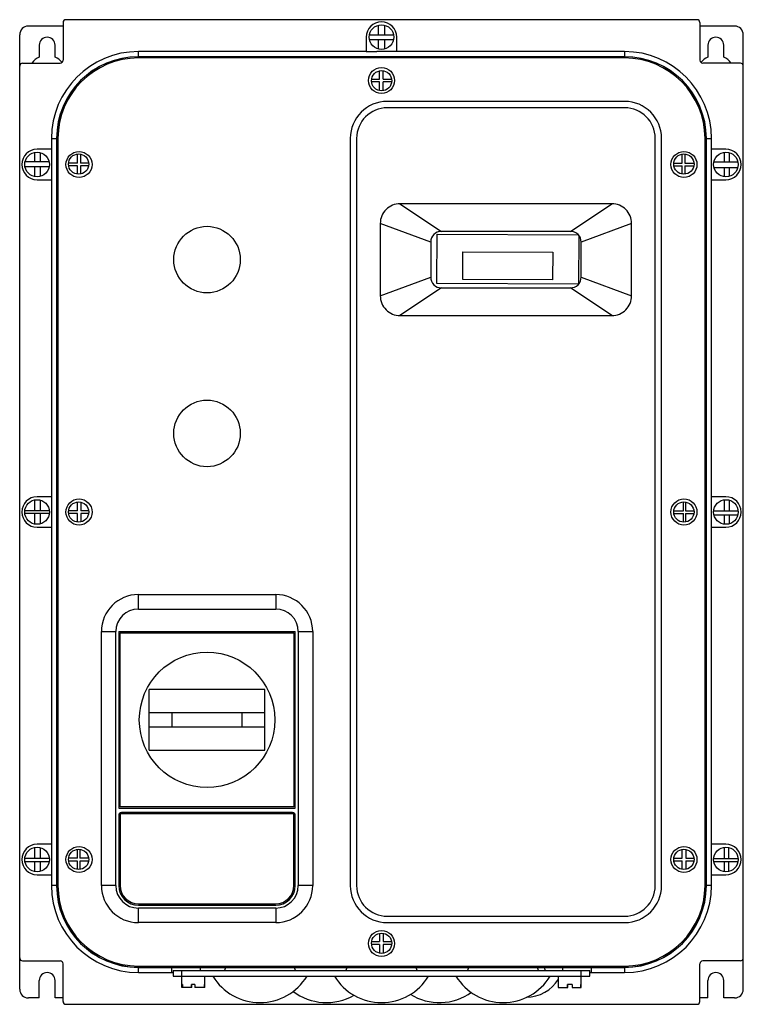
# Model space of a CAD drawing. Header units: millimetres. Extents: x 34 to 284, y 55 to 395.
import ezdxf

# ---------------------------------------------------------------- set-up
doc = ezdxf.new("R2010")
doc.units = ezdxf.units.MM
doc.header["$LTSCALE"] = 29.133641
doc.layers.get('0').update_dxf_attribs({"linetype": 'CONTINUOUS'})

msp = doc.modelspace()

# ---------------------------------------------------------------- linework, layer by layer
at = {"color": 7, "linetype": 'Continuous'}
for p, q in [((267.55, 394.56), (49.55, 394.56)), ((48.55, 392.36), (36.55, 392.36)), ((48.55, 393.56), (48.55, 380.56)), ((157.52, 389.39), (157.52, 392.68)), ((159.69, 389.39), (159.69, 392.66)), ((268.55, 393.56), (268.55, 380.56)), ((280.55, 392.36), (268.55, 392.36)), ((33.55, 59.76), (33.55, 389.36)), ((153.3, 388.56), (153.3, 383.56)), ((154.39, 389.39), (162.72, 389.39)), ((162.7, 387.64), (154.41, 387.64)), ((157.52, 384.44), (157.52, 387.64)), ((159.69, 384.47), (159.69, 387.64)), ((163.8, 383.55), (163.8, 388.56)), ((283.55, 59.76), (283.55, 389.36)), ((40.3, 385.76), (40.3, 381.65)), ((45.8, 381.65), (45.8, 385.76)), ((271.3, 385.76), (271.3, 381.65)), ((276.8, 381.65), (276.8, 385.76)), ((74.55, 381.79), (74.55, 383.56)), ((153.3, 383.56), (74.55, 383.56)), ((242.55, 381.79), (74.55, 381.79)), ((74.55, 381.34), (74.55, 381.77)), ((242.55, 381.77), (74.55, 381.77)), ((242.55, 381.34), (74.55, 381.34)), ((153.3, 383.56), (156.95, 383.56)), ((163.8, 383.55), (156.95, 383.55)), ((242.55, 383.56), (163.8, 383.56)), ((242.55, 383.56), (242.55, 381.79)), ((242.55, 381.77), (242.55, 381.34)), ((34.55, 379.56), (47.55, 379.56)), ((282.55, 379.56), (269.55, 379.56)), ((155.15, 374.04), (157.87, 374.04)), ((157.87, 374.04), (157.87, 376.91)), ((159.14, 374.04), (159.14, 376.95)), ((159.14, 374.04), (162.06, 374.04)), ((157.87, 373.07), (155.13, 373.07)), ((157.87, 370.07), (157.87, 373.07)), ((159.14, 370.03), (159.14, 373.07)), ((162.08, 373.07), (159.14, 373.07)), ((242.55, 366.34), (160.55, 366.34)), ((242.55, 364.14), (160.55, 364.14)), ((44.55, 353.56), (44.55, 349.81)), ((44.55, 353.56), (46.33, 353.56)), ((46.33, 353.56), (46.33, 95.56)), ((46.35, 353.56), (46.35, 95.56)), ((46.35, 353.56), (46.78, 353.56)), ((46.78, 353.56), (46.78, 95.56)), ((147.77, 353.56), (147.77, 95.56)), ((149.97, 353.56), (149.97, 95.56)), ((253.13, 95.56), (253.13, 353.56)), ((255.33, 95.56), (255.33, 353.56)), ((270.33, 95.56), (270.33, 353.56)), ((270.33, 353.56), (270.76, 353.56)), ((270.76, 95.56), (270.76, 353.56)), ((270.78, 95.56), (270.78, 353.56)), ((270.78, 353.56), (272.55, 353.56)), ((272.55, 349.81), (272.55, 353.56)), ((38.74, 345.52), (38.74, 348.73)), ((44.56, 349.81), (39.55, 349.81)), ((40.6, 348.68), (40.6, 345.52)), ((44.56, 349.81), (44.56, 339.31)), ((53.56, 345.06), (53.56, 348.19)), ((54.52, 348.16), (54.52, 345.06)), ((262.41, 345.06), (262.41, 348.16)), ((263.32, 348.2), (263.32, 345.06)), ((272.55, 339.31), (272.55, 349.81)), ((277.55, 349.81), (272.55, 349.81)), ((277.06, 345.52), (277.06, 348.78)), ((278.62, 348.68), (278.62, 345.52)), ((43.73, 343.77), (35.38, 343.77)), ((43.69, 345.52), (35.41, 345.52)), ((38.74, 340.39), (38.74, 343.77)), ((40.6, 343.77), (40.6, 340.44)), ((53.56, 345.06), (50.44, 345.06)), ((53.56, 344.12), (50.47, 344.12)), ((53.56, 341.23), (53.56, 344.12)), ((57.4, 345.06), (54.52, 345.06)), ((54.52, 344.12), (54.52, 341.26)), ((57.37, 344.12), (54.52, 344.12)), ((259.55, 345.06), (262.41, 345.06)), ((259.58, 344.1), (262.41, 344.1)), ((262.41, 341.26), (262.41, 344.1)), ((263.32, 345.06), (266.51, 345.06)), ((263.32, 344.1), (263.32, 341.22)), ((263.32, 344.1), (266.48, 344.1)), ((273.41, 345.52), (281.69, 345.52)), ((273.42, 343.57), (281.69, 343.57)), ((277.06, 340.34), (277.06, 343.57)), ((278.62, 343.57), (278.62, 340.45)), ((39.55, 339.31), (44.56, 339.31)), ((44.55, 339.31), (44.55, 229.81)), ((272.55, 229.81), (272.55, 339.31)), ((272.55, 339.31), (277.55, 339.31)), ((164.94, 331.02), (179.27, 321.46)), ((238.17, 331.02), (164.94, 331.02)), ((223.83, 321.46), (238.17, 331.02)), ((158.13, 324.22), (158.13, 299.21)), ((175.55, 317.74), (158.13, 324.22)), ((244.98, 324.22), (227.55, 317.74)), ((244.98, 299.21), (244.98, 324.22)), ((177.66, 303.52), (177.74, 320.47)), ((177.74, 320.47), (226.53, 320.24)), ((223.83, 321.46), (179.27, 321.46)), ((226.73, 320.03), (226.65, 303.29)), ((175.55, 317.74), (175.55, 305.68)), ((227.55, 305.68), (227.55, 317.74)), ((186.66, 304.83), (186.71, 314.43)), ((186.71, 314.43), (217.71, 314.28)), ((217.71, 314.28), (217.66, 304.68)), ((158.13, 299.21), (175.55, 305.68)), ((226.65, 303.29), (177.66, 303.52)), ((217.66, 304.68), (186.66, 304.83)), ((227.55, 305.68), (244.98, 299.21)), ((179.27, 301.96), (164.94, 292.4)), ((179.27, 301.96), (223.83, 301.96)), ((238.17, 292.4), (223.83, 301.96)), ((164.94, 292.4), (238.17, 292.4)), ((38.74, 224.94), (38.74, 228.73)), ((44.56, 229.81), (39.55, 229.81)), ((40.68, 228.66), (40.68, 224.94)), ((44.56, 229.81), (44.56, 219.31)), ((53.56, 225.02), (53.56, 228.05)), ((54.63, 227.99), (54.63, 225.02)), ((262.84, 225.02), (262.84, 228.06)), ((263.59, 228.02), (263.59, 225.02)), ((277.55, 229.81), (272.55, 229.81)), ((272.55, 219.31), (272.55, 229.81)), ((277.06, 224.94), (277.06, 228.78)), ((278.72, 228.65), (278.72, 224.94)), ((43.79, 224.94), (35.32, 224.94)), ((53.56, 225.02), (50.45, 225.02)), ((57.39, 225.02), (54.63, 225.02)), ((259.56, 225.02), (262.84, 225.02)), ((263.59, 225.02), (266.5, 225.02)), ((273.32, 224.94), (281.79, 224.94)), ((43.77, 224.05), (35.34, 224.05)), ((38.74, 220.39), (38.74, 224.05)), ((40.68, 224.05), (40.68, 220.46)), ((53.56, 224.04), (50.46, 224.04)), ((53.56, 221.08), (53.56, 224.04)), ((54.63, 224.04), (54.63, 221.14)), ((57.38, 224.04), (54.63, 224.04)), ((259.57, 224.06), (262.84, 224.06)), ((262.84, 221.07), (262.84, 224.06)), ((263.59, 224.06), (266.49, 224.06)), ((263.59, 224.06), (263.59, 221.11)), ((273.42, 223.58), (281.69, 223.58)), ((277.06, 220.34), (277.06, 223.58)), ((278.72, 223.58), (278.72, 220.47)), ((39.55, 219.31), (44.56, 219.31)), ((44.55, 219.31), (44.55, 109.81)), ((272.55, 219.31), (277.55, 219.31)), ((272.55, 109.81), (272.55, 219.31)), ((74.56, 191.06), (74.56, 196.06)), ((74.56, 196.06), (122, 196.06)), ((122, 196.06), (122, 191.06)), ((74.56, 191.06), (122, 191.06)), ((61.78, 95.56), (61.78, 183.28)), ((61.78, 183.28), (66.78, 183.28)), ((66.78, 95.56), (66.78, 183.28)), ((67.78, 183.28), (67.78, 122.28)), ((67.78, 183.28), (128.78, 183.28)), ((68.28, 122.78), (68.28, 182.78)), ((68.28, 182.78), (128.28, 182.78)), ((128.28, 182.78), (128.28, 122.78)), ((128.78, 122.28), (128.78, 183.28)), ((129.78, 183.28), (134.78, 183.28)), ((129.78, 183.28), (129.78, 95.56)), ((134.78, 183.28), (134.78, 95.56)), ((78.28, 142.28), (78.28, 163.28)), ((118.28, 163.28), (78.28, 163.28)), ((118.28, 142.28), (118.28, 163.28)), ((78.28, 155.28), (118.28, 155.28)), ((86.28, 150.28), (86.28, 155.28)), ((110.28, 155.28), (110.28, 150.28)), ((118.28, 150.28), (78.28, 150.28)), ((78.28, 142.28), (118.28, 142.28)), ((128.28, 122.78), (68.28, 122.78)), ((67.78, 122.28), (128.78, 122.28)), ((67.78, 119.78), (67.78, 95.56)), ((128.28, 120.28), (68.28, 120.28)), ((68.28, 120.28), (68.28, 95.58)), ((127.78, 120.78), (68.78, 120.78)), ((128.28, 95.58), (128.28, 120.28)), ((128.78, 95.56), (128.78, 119.78)), ((44.56, 109.81), (39.55, 109.81)), ((44.56, 109.81), (44.56, 99.31)), ((277.55, 109.81), (272.55, 109.81)), ((272.55, 99.31), (272.55, 109.81)), ((38.74, 104.9), (38.74, 108.73)), ((40.58, 108.69), (40.58, 104.9)), ((53.56, 105.04), (53.56, 108.08)), ((54.31, 108.08), (54.31, 105.04)), ((262.41, 105.04), (262.41, 108.04)), ((263.73, 108.03), (263.73, 105.04)), ((277.06, 104.9), (277.06, 108.78)), ((278.42, 108.72), (278.42, 104.9)), ((43.79, 104.9), (35.32, 104.9)), ((43.73, 103.76), (35.38, 103.76)), ((38.74, 100.39), (38.74, 103.76)), ((40.58, 103.76), (40.58, 100.44)), ((53.56, 105.04), (50.45, 105.04)), ((53.56, 104.03), (50.47, 104.03)), ((53.56, 101.12), (53.56, 104.03)), ((57.39, 105.04), (54.31, 105.04)), ((57.37, 104.03), (54.31, 104.03)), ((54.31, 104.03), (54.31, 101.12)), ((259.56, 105.04), (262.41, 105.04)), ((259.57, 104.08), (262.41, 104.08)), ((262.41, 101.15), (262.41, 104.08)), ((263.73, 105.04), (266.5, 105.04)), ((263.73, 104.08), (266.49, 104.08)), ((263.73, 104.08), (263.73, 101.17)), ((273.32, 104.9), (281.79, 104.9)), ((273.37, 103.82), (281.74, 103.82)), ((277.06, 100.34), (277.06, 103.82)), ((278.42, 103.82), (278.42, 100.4)), ((39.55, 99.31), (44.56, 99.31)), ((44.55, 99.31), (44.55, 95.56)), ((272.55, 99.31), (277.55, 99.31)), ((272.55, 95.56), (272.55, 99.31)), ((46.33, 95.56), (44.55, 95.56)), ((46.78, 95.56), (46.35, 95.56)), ((66.78, 95.56), (61.78, 95.56)), ((134.78, 95.56), (129.78, 95.56)), ((270.76, 95.56), (270.33, 95.56)), ((272.55, 95.56), (270.78, 95.56)), ((74.56, 88.78), (122, 88.78)), ((74.58, 89.28), (121.98, 89.28)), ((122, 87.78), (74.56, 87.78)), ((74.56, 82.78), (74.56, 87.78)), ((122, 87.78), (122, 82.78)), ((122, 82.78), (74.56, 82.78)), ((160.55, 84.98), (242.55, 84.98)), ((160.55, 82.78), (242.55, 82.78)), ((157.87, 79.06), (157.87, 76.22)), ((159.18, 79.09), (159.18, 76.22)), ((157.87, 75.21), (155.13, 75.21)), ((155.15, 76.22), (157.87, 76.22)), ((157.87, 75.21), (157.87, 72.22)), ((159.18, 76.22), (162.06, 76.22)), ((162.08, 75.21), (159.18, 75.21)), ((159.18, 75.21), (159.18, 72.19)), ((34.55, 69.56), (47.55, 69.56)), ((48.55, 55.56), (48.55, 68.56)), ((268.55, 55.56), (268.55, 68.56)), ((282.55, 69.56), (269.55, 69.56)), ((74.55, 67.78), (242.55, 67.78)), ((74.55, 67.35), (74.55, 67.78)), ((74.55, 67.35), (242.55, 67.35)), ((74.55, 67.33), (242.55, 67.33)), ((74.55, 65.56), (74.55, 67.33)), ((74.55, 65.56), (86.55, 65.56)), ((86.05, 67.28), (231.05, 67.28)), ((86.05, 67.28), (86.05, 65.83)), ((86.55, 66.29), (230.55, 66.29)), ((86.55, 66.29), (86.55, 64.29)), ((89.55, 60.39), (89.55, 66.29)), ((96.05, 66.29), (96.05, 67.28)), ((104.63, 67.28), (104.27, 66.29)), ((128.84, 66.29), (128.48, 67.28)), ((146.63, 67.28), (146.27, 66.29)), ((170.84, 66.29), (170.48, 67.28)), ((188.63, 67.28), (188.27, 66.29)), ((212.84, 66.29), (212.48, 67.28)), ((214.73, 67.28), (215.09, 66.29)), ((221.05, 67.28), (221.05, 66.29)), ((227.55, 60.39), (227.55, 66.29)), ((230.55, 64.29), (230.55, 66.29)), ((230.55, 65.56), (242.55, 65.56)), ((231.05, 65.83), (231.05, 67.28)), ((242.55, 67.78), (242.55, 67.35)), ((242.55, 67.33), (242.55, 65.56)), ((40.3, 56.76), (40.3, 62.76)), ((45.8, 56.76), (45.8, 62.76)), ((86.55, 64.29), (230.55, 64.29)), ((89.75, 61.39), (89.55, 61.39)), ((89.75, 61.39), (89.75, 60.39)), ((94.09, 61.39), (92.86, 61.39)), ((92.86, 60.39), (92.86, 61.39)), ((92.98, 60.39), (92.98, 61.39)), ((94.09, 61.39), (94.09, 60.39)), ((97.55, 61.39), (97.36, 61.39)), ((97.36, 60.39), (97.36, 61.39)), ((97.55, 60.39), (97.55, 64.29)), ((219.55, 64.29), (219.55, 60.39)), ((219.64, 61.39), (219.55, 61.39)), ((219.64, 61.39), (219.64, 60.39)), ((224.46, 61.39), (222.76, 61.39)), ((222.76, 60.39), (222.76, 61.39)), ((222.95, 60.39), (222.95, 61.39)), ((224.46, 61.39), (224.46, 60.39)), ((227.55, 61.39), (227.47, 61.39)), ((227.47, 60.39), (227.47, 61.39)), ((271.3, 56.76), (271.3, 62.76)), ((276.8, 56.76), (276.8, 62.76)), ((92.98, 60.39), (89.55, 60.39)), ((97.55, 60.39), (94.09, 60.39)), ((219.55, 60.39), (222.95, 60.39)), ((224.46, 60.39), (227.55, 60.39)), ((40.3, 56.76), (36.55, 56.76)), ((48.55, 56.76), (45.8, 56.76)), ((49.55, 54.56), (267.55, 54.56)), ((271.3, 56.76), (268.55, 56.76)), ((280.55, 56.76), (276.8, 56.76))]:
    msp.add_line(p, q, dxfattribs=at)
for centre, radius in [((158.55, 388.56), 4.25), ((158.55, 373.56), 4.5), ((158.61, 373.49), 3.5), ((39.55, 344.56), 4.25), ((54.05, 344.56), 4.5), ((53.92, 344.71), 3.5), ((263.05, 344.56), 4.5), ((263.03, 344.71), 3.5), ((277.55, 344.56), 4.25), ((98.28, 311.71), 11.5), ((98.28, 251.71), 11.5), ((39.55, 224.56), 4.25), ((54.05, 224.56), 4.5), ((53.92, 224.56), 3.5), ((263.05, 224.56), 4.5), ((263.03, 224.56), 3.5), ((277.55, 224.56), 4.25), ((98.28, 152.78), 23.39), ((39.55, 104.56), 4.25), ((54.05, 104.56), 4.5), ((263.05, 104.56), 4.5), ((277.55, 104.56), 4.25), ((53.92, 104.6), 3.5), ((263.03, 104.6), 3.5), ((158.55, 75.56), 4.5), ((158.61, 75.64), 3.5)]:
    msp.add_circle(centre, radius, dxfattribs=at)
for centre, radius, start, end in [((49.55, 393.56), 1, 90, 180), ((267.55, 393.56), 1, 0, 90), ((36.55, 389.36), 3, 90, 180), ((158.55, 388.56), 5.25, 0, 180), ((280.55, 389.36), 3, 0, 90), ((43.05, 385.76), 2.75, 0, 180), ((274.05, 385.76), 2.75, 0, 180), ((43.05, 375.76), 6.5, 115.029, 143.3711), ((74.55, 353.56), 30, 90, 180), ((43.05, 375.76), 6.5, 39.0302, 64.971), ((74.55, 353.56), 28.23, 90, 180), ((74.55, 353.56), 28.21, 90, 180), ((74.55, 353.56), 27.78, 90, 180), ((242.55, 353.56), 30, 0, 90), ((242.55, 353.56), 28.23, 0, 90), ((242.55, 353.56), 28.21, 0, 90), ((242.55, 353.56), 27.78, 0, 90), ((274.05, 375.76), 6.5, 115.029, 140.9698), ((274.05, 375.76), 6.5, 36.6289, 64.971), ((34.55, 378.56), 1, 90, 180), ((47.55, 380.56), 1, 270, 360), ((269.55, 380.56), 1, 180, 270), ((282.55, 378.56), 1, 0, 90), ((160.55, 353.56), 12.78, 90, 180), ((160.55, 353.56), 10.58, 90, 180), ((242.55, 353.56), 12.78, 0, 90), ((242.55, 353.56), 10.58, 0, 90), ((39.55, 344.56), 5.25, 90, 270), ((277.55, 344.56), 5.25, 270, 90), ((179.27, 317.74), 3.72, 90, 180), ((223.83, 317.74), 3.72, 0, 90), ((179.27, 305.68), 3.72, 180, 270), ((223.83, 305.68), 3.72, 270, 360), ((39.55, 224.56), 5.25, 90, 270), ((277.55, 224.56), 5.25, 270, 90), ((74.56, 183.28), 12.78, 90, 180), ((122, 183.28), 12.78, 0, 90), ((74.56, 183.28), 7.78, 90, 180), ((122, 183.28), 7.78, 0, 90), ((68.78, 119.78), 1, 90, 180), ((127.78, 119.78), 1, 0, 90), ((39.55, 104.56), 5.25, 90, 270), ((277.55, 104.56), 5.25, 270, 90), ((74.55, 95.56), 30, 180, 270), ((74.55, 95.56), 28.23, 180, 270), ((74.55, 95.56), 28.21, 180, 270), ((74.55, 95.56), 27.78, 180, 270), ((74.56, 95.56), 12.78, 180, 270), ((74.56, 95.56), 7.78, 180, 270), ((74.56, 95.56), 6.78, 180, 270), ((74.58, 95.58), 6.3, 180, 270), ((121.98, 95.58), 6.3, 270, 360), ((122, 95.56), 12.78, 270, 360), ((122, 95.56), 7.78, 270, 360), ((122, 95.56), 6.78, 270, 360), ((160.55, 95.56), 12.78, 180, 270), ((160.55, 95.56), 10.58, 180, 270), ((242.55, 95.56), 30, 270, 360), ((242.55, 95.56), 28.23, 270, 360), ((242.55, 95.56), 28.21, 270, 360), ((242.55, 95.56), 27.78, 270, 360), ((242.55, 95.56), 12.78, 270, 360), ((242.55, 95.56), 10.58, 270, 360), ((34.55, 70.56), 1, 180, 270), ((47.55, 68.56), 1, 0, 90), ((269.55, 68.56), 1, 90, 180), ((282.55, 70.56), 1, 270, 360), ((43.05, 62.76), 2.75, 0, 180), ((274.05, 62.76), 2.75, 0, 180), ((116.55, 74.25), 19.08, 211.4756, 328.5244), ((158.55, 74.25), 19.08, 211.4756, 328.5244), ((200.55, 74.25), 19.08, 211.4756, 328.5244), ((208.55, 70.1), 13.05, 270.0676, 328.4631), ((36.55, 59.76), 3, 180, 270), ((139.55, 74.25), 19.08, 232.5775, 299.9216), ((178.55, 74.25), 19.08, 238.2032, 305.5473), ((280.55, 59.76), 3, 270, 360), ((49.55, 55.56), 1, 180, 270), ((267.55, 55.56), 1, 270, 360)]:
    msp.add_arc(centre, radius, start, end, dxfattribs=at)
for centre, start_param, end_param in [((96.05, 65.83), -3.141593, -2.947649), ((221.05, 65.83), -0.193942, 0)]:
    msp.add_ellipse(centre, major_axis=(10, 0), ratio=0.017455, start_param=start_param, end_param=end_param, dxfattribs=at)
for points, knots in [([(164.95, 331.02), (164.06, 331.02), (162.27, 330.66), (160, 329.16), (158.49, 326.88), (158.13, 325.09), (158.13, 324.2)], [0, 0, 0, 0, 0.250011, 0.499999, 0.749994, 1, 1, 1, 1]), ([(244.98, 324.2), (244.98, 325.09), (244.62, 326.88), (243.11, 329.16), (240.83, 330.66), (239.04, 331.02), (238.16, 331.02)], [0, 0, 0, 0, 0.250006, 0.500001, 0.749989, 1, 1, 1, 1]), ([(158.13, 299.22), (158.13, 298.33), (158.49, 296.54), (160, 294.27), (162.27, 292.76), (164.06, 292.4), (164.95, 292.4)], [0, 0, 0, 0, 0.250006, 0.500001, 0.749989, 1, 1, 1, 1]), ([(238.16, 292.4), (239.04, 292.4), (240.83, 292.76), (243.11, 294.27), (244.62, 296.54), (244.98, 298.33), (244.98, 299.22)], [0, 0, 0, 0, 0.250011, 0.499999, 0.749994, 1, 1, 1, 1])]:
    msp.add_open_spline(points, degree=3, knots=knots, dxfattribs=at)

doc.saveas('drawing.dxf')
